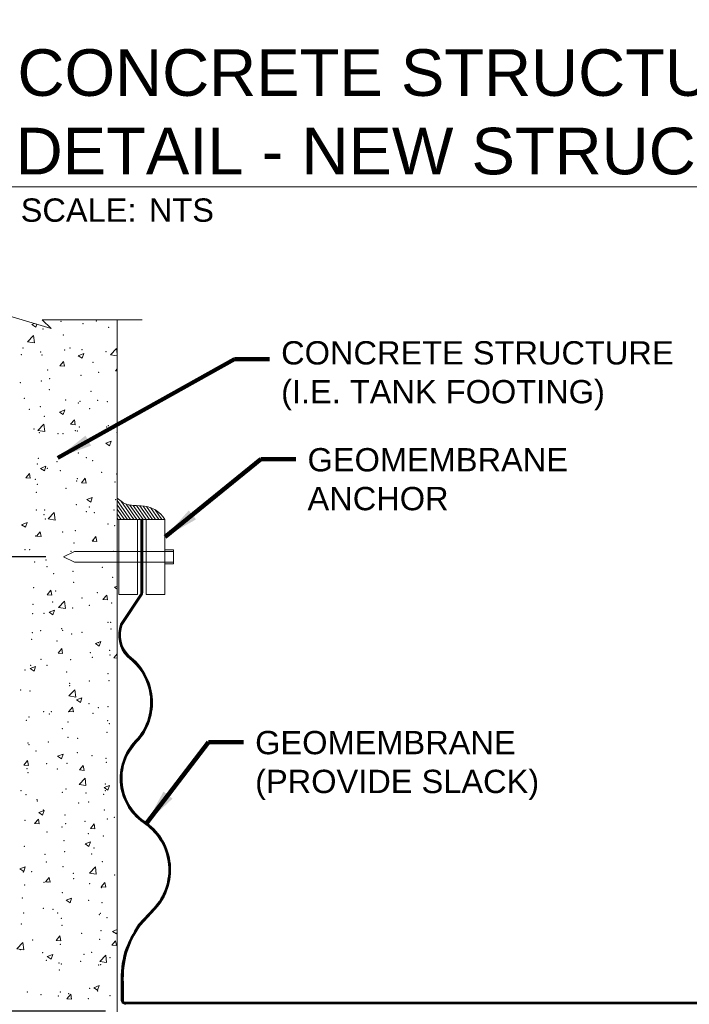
# Model space of a CAD drawing. Header units: inches. Extents: x -1135 to -511, y 39 to 358.
# Tile 8 of 26: x -845 to -802, y 72 to 136. Entities that reach past the tile are written whole.
import ezdxf
from ezdxf.enums import TextEntityAlignment as Align

# ---------------------------------------------------------------- set-up
doc = ezdxf.new("R2010")
doc.units = ezdxf.units.IN
doc.header["$MEASUREMENT"] = 0
doc.layers.get('DefPoints').update_dxf_attribs({"lineweight": 0})
for name, color, linetype, lineweight in [('C-Detl-Grph-Wt 0', 4, 'Continuous', 0), ('G-ANNO-DIMS', 7, 'Continuous', 0), ('G-ANNO-MASK', 16, 'Continuous', 0), ('G-ANNO-NOTE', 4, 'Continuous', 30), ('G-ANNO-PATT', 250, 'Continuous', 0)]:
    doc.layers.add(name, color=color, linetype=linetype, lineweight=lineweight)
doc.layers.add('G-ANNO-NPLT', color=1, linetype='Continuous', lineweight=0, plot=False)
doc.styles.add("AEC_AC_05ArchDims-CC_1_1'", font='arial.ttf', dxfattribs={"height": 1.5})
doc.styles.add("AEC_AC_44Text-LeftTop_1_1'", font='arial.ttf', dxfattribs={"height": 1.5})
doc.styles.add('Arial', font='arial.ttf')
doc.styles.add('Style-Arial', font='arial.ttf')
doc.dimstyles.new("AEC_AC_05_Arch-Dims_1_1'", dxfattribs={"dimtxt": 1.5, "dimasz": 2.25, "dimexe": 0.75, "dimexo": 0.75, "dimgap": 0.75, "dimtad": 1, "dimdec": 4, "dimzin": 15, "dimdsep": 46, "dimlunit": 4, "dimtxsty": "AEC_AC_05ArchDims-CC_1_1'", "dimcen": 0.09, "dimclrd": 256, "dimclre": 256, "dimazin": 2, "dimtfac": 0.7, "dimtdec": 4, "dimtix": 1, "dimtmove": 1, "dimatfit": 3, "dimfxl": 1, "dimfrac": 1, "dimtolj": 1, "dimtzin": 15, "dimlwd": 30, "dimlwe": 30, "dimarcsym": 0})
doc.dimstyles.new("AEC_AC_44_Notes_1_1'", dxfattribs={"dimtxt": 1.5, "dimasz": 2.25, "dimexe": 0.75, "dimexo": 0.75, "dimgap": 0.75, "dimtad": 1, "dimjust": 1, "dimdec": 3, "dimzin": 15, "dimdsep": 46, "dimlunit": 5, "dimtxsty": "AEC_AC_44Text-LeftTop_1_1'", "dimblk": 'NONE', "dimcen": 0.09, "dimclrd": 256, "dimclre": 256, "dimazin": 2, "dimtfac": 0.7, "dimtdec": 3, "dimtmove": 1, "dimatfit": 1, "dimfxl": 1, "dimfrac": 1, "dimtolj": 1, "dimtzin": 15, "dimlwd": 30, "dimlwe": 30, "dimarcsym": 0})

# ---------------------------------------------------------------- blocks, each defined once
blk = doc.blocks.new('_None')
blk = doc.blocks.new('*D61')
at = {"layer": 'DefPoints', "color": 0, "transparency": 16777216}
for p in [(-842.423, 101.015, 0), (-855.809, 71.786, 0), (-838.579, 71.786, 0)]:
    blk.add_point(p, dxfattribs=at)
at = {"layer": 'G-ANNO-DIMS', "lineweight": 25, "transparency": 16777216}
for p, q in [((-843.173, 101.015, 0), (-856.559, 101.015, 0)), ((-839.329, 71.786, 0), (-856.559, 71.786, 0))]:
    blk.add_line(p, q, dxfattribs=at)
at = {"layer": 'G-ANNO-DIMS', "lineweight": -2, "transparency": 16777216}
blk.add_line((-855.809, 98.765, 0), (-855.809, 74.036, 0), dxfattribs=at)
at = {"layer": 'G-ANNO-DIMS', "transparency": 16777216}
for points in [[(-856.184, 98.765, 0), (-855.434, 98.765, 0), (-855.809, 101.015, 0)], [(-856.184, 74.036, 0), (-855.434, 74.036, 0), (-855.809, 71.786, 0)]]:
    blk.add_solid(points, dxfattribs=at)
at = {"layer": 'G-ANNO-DIMS', "color": 0, "lineweight": 25, "transparency": 16777216, "insert": (-857.325, 86.4, 0), "char_height": 1.5, "attachment_point": 5, "rotation": 90, "style": "AEC_AC_05ArchDims-CC_1_1'"}
blk.add_mtext('\\A1;8"', dxfattribs=at)
blk = doc.blocks.new('*U77')
at = {"color": 5}
blk.add_line((0, 0), (7.0661, 0), dxfattribs=at)
at = {"style": 'Arial'}
blk.add_text('SCALE:', height=0.125, dxfattribs=at).set_placement((0.0614, -0.0625), align=Align.TOP_LEFT)
blk.add_attdef('TITLE', text='', height=0.25, dxfattribs=at).set_placement((0.0614, 0.0625), align=Align.BOTTOM_LEFT)
for tag, p, height in [('REFDETL_001', (-0.9874, 0.0646), 0.125), ('DETAIL_001', (-0.6073, -0.125), 0.25), ('DWGREF_001', (-1.2397, -0.1896), 0.125)]:
    blk.add_attdef(tag, p, '', height=height, dxfattribs=at)
blk.add_attdef('SCALE', text='', height=0.125, dxfattribs=at).set_placement((0.7489, -0.0625), align=Align.TOP_LEFT)

msp = doc.modelspace()

# ---------------------------------------------------------------- linework, layer by layer
at = {"layer": 'C-Detl-Grph-Wt 0'}
for p, q in [((-837.71475, 103.43165, 0), (-838.57448, 104.65961, 0)), ((-837.51334, 103.43096, 0), (-838.34846, 104.62454, 0)), ((-837.91547, 103.43165, 0), (-838.57448, 104.37438, 0)), ((-838.11618, 103.43233, 0), (-838.57448, 104.08562, 0)), ((-837.31263, 103.43096, 0), (-838.003, 104.4168, 0)), ((-837.11191, 103.43028, 0), (-837.7588, 104.35464, 0)), ((-836.91051, 103.43028, 0), (-837.54292, 104.33329, 0)), ((-836.70979, 103.42959, 0), (-837.33162, 104.31823, 0)), ((-836.50907, 103.42959, 0), (-837.12125, 104.30324, 0)), ((-836.30767, 103.42891, 0), (-836.91188, 104.29206, 0)), ((-836.10695, 103.42891, 0), (-836.68855, 104.25987, 0)), ((-835.90555, 103.42822, 0), (-836.4392, 104.18999, 0)), ((-835.70483, 103.42754, 0), (-836.13846, 104.04682, 0)), ((-838.59758, 103.44247, 0), (-838.59731, 103.44254, 0)), ((-838.58836, 103.44247, 0), (-838.58809, 103.44254, 0)), ((-838.58809, 103.43295, 0), (-838.58781, 103.43302, 0)), ((-838.58809, 103.43295, 0), (-838.58781, 103.43302, 0)), ((-838.57886, 103.43295, 0), (-838.57859, 103.43302, 0)), ((-838.57886, 103.43295, 0), (-838.57859, 103.43302, 0)), ((-838.57859, 103.43302, 0), (-835.51644, 103.42754, 0)), ((-838.31759, 103.43233, 0), (-838.57448, 103.80145, 0)), ((-838.5183, 103.43302, 0), (-838.57448, 103.51239, 0)), ((-838.46914, 103.42959, 0), (-838.46914, 98.60739, 0)), ((-837.26993, 103.42959, 0), (-838.46914, 103.42959, 0)), ((-837.26993, 103.42959, 0), (-837.26993, 98.60739, 0)), ((-837.04944, 103.42959, 0), (-837.18428, 103.42959, 0)), ((-836.82896, 103.42959, 0), (-836.96379, 103.42959, 0)), ((-835.51713, 103.42959, 0), (-836.71633, 103.42959, 0)), ((-836.71633, 103.42959, 0), (-836.71633, 98.60739, 0)), ((-835.52662, 103.43911, 0), (-835.52686, 103.43894, 0)), ((-835.52662, 103.43911, 0), (-835.52686, 103.43894, 0)), ((-835.52594, 103.43706, 0), (-835.52662, 103.43911, 0)), ((-835.51713, 103.42959, 0), (-835.51737, 103.42942, 0)), ((-835.51713, 103.42959, 0), (-835.51737, 103.42942, 0)), ((-835.51713, 103.42959, 0), (-835.51737, 103.42942, 0)), ((-835.51713, 103.42959, 0), (-835.51737, 103.42942, 0)), ((-835.51713, 103.42959, 0), (-835.51713, 98.60739, 0)), ((-835.51644, 103.42754, 0), (-835.51713, 103.42959, 0)), ((-835.51644, 103.42754, 0), (-835.51713, 103.42959, 0)), ((-835.51078, 101.47216, 0), (-834.95084, 101.47216, 0)), ((-834.95084, 101.47216, 0), (-834.95084, 100.56324, 0)), ((-841.33232, 101.36588, 0), (-842.0271, 101.01691, 0)), ((-842.0271, 101.01691, 0), (-841.33232, 100.6711, 0)), ((-835.51713, 101.36588, 0), (-841.33232, 101.36588, 0)), ((-835.51078, 101.36588, 0), (-834.95084, 101.36588, 0)), ((-835.51713, 100.6711, 0), (-841.33232, 100.6711, 0)), ((-835.51078, 100.6711, 0), (-834.95084, 100.6711, 0)), ((-835.51078, 100.56324, 0), (-834.95084, 100.56324, 0)), ((-837.26993, 98.60739, 0), (-838.46914, 98.60739, 0)), ((-835.51713, 98.60739, 0), (-836.71633, 98.60739, 0))]:
    msp.add_line(p, q, dxfattribs=at)
msp.add_arc((-837.04917, 102.5129, 0), 1.78506, 30.8932806, 89.9339472, dxfattribs=at)
msp.add_open_spline([(-837.04712, 104.29796, 0), (-837.2484, 104.3123, 0), (-837.44969, 104.32664, 0), (-837.65098, 104.34099, 0), (-837.72309, 104.34613, 0), (-837.79402, 104.36051, 0), (-837.86506, 104.3757, 0), (-837.9268, 104.38891, 0), (-837.986, 104.40855, 0), (-838.04442, 104.43356, 0), (-838.11184, 104.46243, 0), (-838.17786, 104.49356, 0), (-838.23536, 104.53771, 0), (-838.3484, 104.6245, 0), (-838.46144, 104.71129, 0), (-838.57448, 104.79808, 0)], degree=3, knots=[0, 0, 0, 0, 0.36562784, 0.36562784, 0.36562784, 0.49660959, 0.49660959, 0.49660959, 0.61043266, 0.61043266, 0.61043266, 0.74178678, 0.74178678, 0.74178678, 1, 1, 1, 1], dxfattribs=at)
at = {"layer": 'G-ANNO-MASK'}
for p, q in [((-836.97965, 116.28774, 0), (-843.41824, 116.28774, 0)), ((-838.57859, 116.28774, 0), (-838.57859, 91.50417, 0)), ((-838.57859, 91.50417, 0), (-838.57859, 66.7206, 0)), ((-838.04448, 72.34862, 0), (-768.31089, 72.34862, 0))]:
    msp.add_line(p, q, dxfattribs=at)
at = {"layer": 'G-ANNO-MASK', "elevation": 0, "flags": 128}
msp.add_lwpolyline([(-845.82141, 116.28774), (-846.8033, 116.91272), (-842.83291, 115.71827), (-843.41824, 116.28774)], dxfattribs=at)
at = {"layer": 'G-ANNO-MASK', "elevation": 0}
for points in [[(-837.04944, 98.7913), (-837.04944, 103.43028)], [(-836.93947, 98.79373), (-836.93954, 103.43008)]]:
    msp.add_lwpolyline(points, dxfattribs=at)
for points in [[(-837.04944, 98.7913, -0.16923182), (-837.12263, 98.56675), (-838.36019, 96.69773, 0.28456222), (-837.91714, 94.57967, -0.44876758), (-837.39394, 89.19158, 0.48062753), (-836.74789, 83.8035, -0.44876758), (-836.22469, 78.41541), (-837.20577, 77.34799, 0.05773742), (-838.08785, 75.61038, 0.07788005), (-838.32743, 73.59168), (-838.32743, 72.49504)], [(-838.18388, 72.47881), (-838.18388, 73.59393, -0.07713757), (-837.95447, 75.55749, -0.07722656), (-837.0964, 77.28966), (-836.13648, 78.33405, 0.4491173), (-836.68086, 83.90313, -0.48119496), (-837.30712, 89.10873, 0.44802595), (-837.83748, 94.67007, -0.28112729), (-838.25214, 96.64356), (-836.98513, 98.55705, 0.15301574), (-836.93947, 98.79373)]]:
    msp.add_lwpolyline(points, format="xyb", dxfattribs=at)
at = {"layer": 'G-ANNO-MASK'}
for centre, radius, start, end in [((-838.03389, 72.50906, 0), 0.29388, 177.2668032, 267.9341392), ((-838.04872, 72.48359, 0), 0.13524, 177.9770427, 273.6310668)]:
    msp.add_arc(centre, radius, start, end, dxfattribs=at)
at = {"layer": 'G-ANNO-NPLT'}
msp.add_3dface([(-620.8441, 285.13311, -3.51772), (-980.8441, 285.13311, -3.51772), (-980.8441, 39.13311, -3.51772), (-620.8441, 39.13311, -3.51772)], dxfattribs=at)
at = {"layer": 'G-ANNO-PATT'}
for p, q in [((-844.06684, 115.98424, 0), (-843.91313, 116.04324, 0)), ((-843.81813, 115.81649, 0), (-843.75773, 115.99649, 0)), ((-844.06684, 115.98424, 0), (-843.81813, 115.81648, 0)), ((-844.34771, 114.85896, 0), (-843.95826, 115.26485, 0)), ((-844.3477, 114.85897, 0), (-843.90302, 114.79001, 0)), ((-843.90301, 114.79001, 0), (-843.95825, 115.26486, 0)), ((-841.0823, 113.97114, 0), (-840.73221, 114.10553, 0)), ((-840.83359, 113.80339, 0), (-840.73221, 114.10554, 0)), ((-839.0115, 114.03137, 0), (-838.62206, 114.43725, 0)), ((-838.57859, 114.06368, 0), (-838.62205, 114.43726, 0)), ((-842.27235, 113.31821, 0), (-842.03131, 113.60548, 0)), ((-841.9735, 113.29207, 0), (-842.03131, 113.60548, 0)), ((-841.0823, 113.97115, 0), (-840.83359, 113.80339, 0)), ((-839.01149, 114.03138, 0), (-838.57859, 113.96424, 0)), ((-842.27236, 113.31821, 0), (-841.9735, 113.29206, 0)), ((-838.68606, 113.00445, 0), (-838.57859, 112.99505, 0)), ((-838.68605, 113.00445, 0), (-838.57859, 113.13252, 0)), ((-842.29888, 110.3454, 0), (-841.94879, 110.47978, 0)), ((-842.29888, 110.3454, 0), (-842.05017, 110.17764, 0)), ((-842.05017, 110.17764, 0), (-841.94879, 110.47979, 0)), ((-841.5786, 109.55725, 0), (-841.33755, 109.84452, 0)), ((-841.27974, 109.5311, 0), (-841.33755, 109.84452, 0)), ((-843.68481, 109.16077, 0), (-843.29537, 109.56666, 0)), ((-843.6848, 109.16078, 0), (-843.24012, 109.09182, 0)), ((-843.24012, 109.09182, 0), (-843.29536, 109.56667, 0)), ((-841.5786, 109.55725, 0), (-841.27974, 109.5311, 0)), ((-839.31434, 108.3323, 0), (-838.96425, 108.46669, 0)), ((-839.06563, 108.16455, 0), (-838.96425, 108.46669, 0)), ((-839.31435, 108.3323, 0), (-839.06563, 108.16454, 0)), ((-843.51546, 106.71965, 0), (-843.16536, 106.85403, 0)), ((-843.51546, 106.71965, 0), (-843.26675, 106.55189, 0)), ((-843.26675, 106.55189, 0), (-843.16537, 106.85404, 0)), ((-844.47114, 106.11005, 0), (-844.2301, 106.39732, 0)), ((-844.47114, 106.11005, 0), (-844.17229, 106.0839, 0)), ((-844.17229, 106.0839, 0), (-844.2301, 106.39732, 0)), ((-840.88484, 105.79629, 0), (-840.6438, 106.08356, 0)), ((-840.58598, 105.77014, 0), (-840.6438, 106.08356, 0)), ((-840.88484, 105.79629, 0), (-840.58598, 105.77014, 0)), ((-840.53092, 104.70655, 0), (-840.18083, 104.84094, 0)), ((-840.53092, 104.70655, 0), (-840.28221, 104.53879, 0)), ((-840.28221, 104.5388, 0), (-840.18083, 104.84094, 0)), ((-843.02191, 103.46259, 0), (-842.63247, 103.86847, 0)), ((-843.02191, 103.46259, 0), (-842.57722, 103.39362, 0)), ((-842.57722, 103.39362, 0), (-842.63246, 103.86847, 0)), ((-844.73203, 103.0939, 0), (-844.38194, 103.22828, 0)), ((-844.73203, 103.0939, 0), (-844.48332, 102.92614, 0)), ((-844.48332, 102.92614, 0), (-844.38194, 103.22829, 0)), ((-843.77739, 102.34909, 0), (-843.53634, 102.63636, 0)), ((-843.77739, 102.34909, 0), (-843.47853, 102.32294, 0)), ((-843.47853, 102.32294, 0), (-843.53634, 102.63636, 0)), ((-840.19109, 102.03533, 0), (-839.95004, 102.32259, 0)), ((-839.89223, 102.00918, 0), (-839.95004, 102.3226, 0)), ((-840.19109, 102.03533, 0), (-839.89223, 102.00918, 0)), ((-838.76296, 99.06771, 0), (-838.57859, 99.13848, 0)), ((-838.76296, 99.06771, 0), (-838.57859, 98.94334, 0)), ((-843.08363, 98.58813, 0), (-842.84258, 98.87539, 0)), ((-843.08363, 98.58813, 0), (-842.78477, 98.56198, 0)), ((-842.78477, 98.56198, 0), (-842.84259, 98.8754, 0)), ((-839.49733, 98.27437, 0), (-839.25628, 98.56163, 0)), ((-839.49733, 98.27437, 0), (-839.19847, 98.24822, 0)), ((-839.19847, 98.24822, 0), (-839.25628, 98.56163, 0)), ((-842.35901, 97.7644, 0), (-841.96957, 98.17028, 0)), ((-842.35901, 97.7644, 0), (-841.91433, 97.69543, 0)), ((-841.91433, 97.69543, 0), (-841.96957, 98.17028, 0)), ((-842.96408, 97.45505, 0), (-842.61398, 97.58944, 0)), ((-842.96408, 97.45505, 0), (-842.71536, 97.28729, 0)), ((-842.71536, 97.28729, 0), (-842.61398, 97.58944, 0)), ((-842.38987, 94.82717, 0), (-842.14883, 95.11443, 0)), ((-842.09102, 94.80102, 0), (-842.14883, 95.11443, 0)), ((-839.97954, 95.44196, 0), (-839.62945, 95.57634, 0)), ((-839.97954, 95.44196, 0), (-839.73083, 95.2742, 0)), ((-839.73083, 95.2742, 0), (-839.62945, 95.57635, 0)), ((-842.38987, 94.82717, 0), (-842.09102, 94.80102, 0)), ((-838.80357, 94.51341, 0), (-838.57859, 94.78153, 0)), ((-838.80357, 94.51341, 0), (-838.57859, 94.49372, 0)), ((-844.18065, 93.8293, 0), (-843.83056, 93.96369, 0)), ((-844.18065, 93.8293, 0), (-843.93194, 93.66154, 0)), ((-843.93194, 93.66154, 0), (-843.83056, 93.96369, 0)), ((-841.69612, 92.06621, 0), (-841.30667, 92.47209, 0)), ((-841.69612, 92.06621, 0), (-841.25143, 91.99724, 0)), ((-841.25143, 91.99724, 0), (-841.30667, 92.47209, 0)), ((-841.19612, 91.81621, 0), (-840.84602, 91.95059, 0)), ((-840.94741, 91.64845, 0), (-840.84602, 91.95059, 0)), ((-841.69612, 91.06621, 0), (-841.45507, 91.35347, 0)), ((-841.39726, 91.04006, 0), (-841.45507, 91.35347, 0)), ((-841.19612, 91.81621, 0), (-840.94741, 91.64845, 0)), ((-841.69612, 91.06621, 0), (-841.39726, 91.04006, 0)), ((-842.41269, 88.19046, 0), (-842.0626, 88.32484, 0)), ((-842.41269, 88.19046, 0), (-842.16398, 88.0227, 0)), ((-842.16398, 88.0227, 0), (-842.0626, 88.32484, 0)), ((-844.58866, 87.61901, 0), (-844.34762, 87.90627, 0)), ((-844.58866, 87.61901, 0), (-844.2898, 87.59286, 0)), ((-844.2898, 87.59286, 0), (-844.34762, 87.90627, 0)), ((-841.00236, 87.30525, 0), (-840.76132, 87.59251, 0)), ((-840.7035, 87.2791, 0), (-840.76132, 87.59251, 0)), ((-841.00236, 87.30525, 0), (-840.7035, 87.2791, 0)), ((-841.03322, 86.36802, 0), (-840.64378, 86.7739, 0)), ((-841.03322, 86.36802, 0), (-840.58854, 86.29905, 0)), ((-840.58854, 86.29905, 0), (-840.64378, 86.7739, 0)), ((-839.42816, 86.17736, 0), (-839.07807, 86.31175, 0)), ((-839.17945, 86.0096, 0), (-839.07807, 86.31175, 0)), ((-839.42816, 86.17736, 0), (-839.17945, 86.0096, 0)), ((-843.62927, 84.56471, 0), (-843.27918, 84.69909, 0)), ((-843.62927, 84.56471, 0), (-843.38056, 84.39695, 0)), ((-843.38056, 84.39695, 0), (-843.27918, 84.69909, 0)), ((-843.89491, 83.85805, 0), (-843.65386, 84.14531, 0)), ((-843.8949, 83.85805, 0), (-843.59605, 83.8319, 0)), ((-843.59605, 83.8319, 0), (-843.65386, 84.14531, 0)), ((-840.3086, 83.54429, 0), (-840.06756, 83.83155, 0)), ((-840.00975, 83.51814, 0), (-840.06756, 83.83155, 0)), ((-840.3086, 83.54429, 0), (-840.00975, 83.51814, 0)), ((-840.64474, 82.55161, 0), (-840.29464, 82.686, 0)), ((-840.64473, 82.55161, 0), (-840.39602, 82.38385, 0)), ((-840.39602, 82.38385, 0), (-840.29464, 82.686, 0)), ((-844.84585, 80.93896, 0), (-844.49576, 81.07334, 0)), ((-844.84585, 80.93896, 0), (-844.59714, 80.7712, 0)), ((-844.59714, 80.7712, 0), (-844.49576, 81.07334, 0)), ((-840.37033, 80.66982, 0), (-839.92564, 80.60086, 0)), ((-840.37032, 80.66983, 0), (-839.98088, 81.07571, 0)), ((-839.92564, 80.60086, 0), (-839.98088, 81.07571, 0)), ((-843.20115, 80.09709, 0), (-842.9601, 80.38435, 0)), ((-843.20115, 80.09709, 0), (-842.90229, 80.07094, 0)), ((-842.90229, 80.07094, 0), (-842.9601, 80.38435, 0)), ((-839.61485, 79.78333, 0), (-839.3738, 80.07059, 0)), ((-839.31599, 79.75718, 0), (-839.3738, 80.07059, 0)), ((-839.61485, 79.78333, 0), (-839.31599, 79.75718, 0)), ((-841.86131, 78.92586, 0), (-841.51122, 79.06025, 0)), ((-841.86131, 78.92586, 0), (-841.6126, 78.7581, 0)), ((-841.6126, 78.7581, 0), (-841.51122, 79.06025, 0)), ((-838.87678, 76.91277, 0), (-838.57859, 77.02723, 0)), ((-838.87678, 76.91277, 0), (-838.62806, 76.74501, 0)), ((-838.62807, 76.74501, 0), (-838.57859, 76.89246, 0)), ((-845.04363, 75.79924, 0), (-844.65419, 76.20512, 0)), ((-844.59895, 75.73026, 0), (-844.65419, 76.20511, 0)), ((-842.50739, 76.33613, 0), (-842.26635, 76.62339, 0)), ((-842.50739, 76.33613, 0), (-842.20853, 76.30998, 0)), ((-842.20853, 76.30998, 0), (-842.26635, 76.62339, 0)), ((-838.92109, 76.02236, 0), (-838.68005, 76.30963, 0)), ((-838.62223, 75.99622, 0), (-838.68005, 76.30963, 0)), ((-845.04364, 75.79923, 0), (-844.59895, 75.73026, 0)), ((-843.07789, 75.30011, 0), (-842.7278, 75.4345, 0)), ((-842.82918, 75.13235, 0), (-842.7278, 75.4345, 0)), ((-838.92109, 76.02237, 0), (-838.62223, 75.99622, 0)), ((-843.07789, 75.30011, 0), (-842.82918, 75.13235, 0)), ((-839.70743, 74.97164, 0), (-839.31798, 75.37752, 0)), ((-839.70743, 74.97163, 0), (-839.26275, 74.90267, 0)), ((-839.26275, 74.90266, 0), (-839.31799, 75.37751, 0)), ((-840.09335, 73.28702, 0), (-839.74326, 73.42141, 0)), ((-840.09335, 73.28702, 0), (-839.84464, 73.11926, 0)), ((-839.84464, 73.11926, 0), (-839.74326, 73.4214, 0)), ((-841.81364, 72.57516, 0), (-841.57259, 72.86243, 0)), ((-841.81363, 72.57517, 0), (-841.51478, 72.54902, 0)), ((-841.51478, 72.54901, 0), (-841.57259, 72.86243, 0))]:
    msp.add_line(p, q, dxfattribs=at)
at = {"layer": 'G-ANNO-PATT', "ltscale": 0.022277, "elevation": 0}
for points, const_width in [([(-836.99458, 98.78691), (-836.99466, 103.4308)], 0.11), ([(-838.04448, 72.28262), (-768.31089, 72.28262)], 0.12)]:
    msp.add_lwpolyline(points, dxfattribs=dict(at, const_width=const_width))
at = {"layer": 'G-ANNO-PATT', "ltscale": 0.022277, "const_width": 0.12, "elevation": 0}
for points in [[(-838.24988, 72.47881), (-838.24988, 73.59269, -0.07713471), (-838.01776, 75.57624, -0.07744213), (-837.14787, 77.33118), (-836.185, 78.3788, 0.44892626), (-836.71771, 83.84832, -0.48088029), (-837.35486, 89.1543, 0.4484323), (-837.88134, 94.62039, -0.28305116), (-838.3116, 96.67331), (-837.04189, 98.59088, 0.07686414), (-836.99017, 98.78628, 0.15084629)], [(-838.24984, 72.49069, 0.44342105), (-838.03598, 72.28275)]]:
    msp.add_lwpolyline(points, format="xyb", dxfattribs=at)
at = {"layer": 'G-ANNO-PATT'}
for p in [(-842.19058, 116.18557, 0), (-840.78413, 116.03325, 0), (-839.92205, 116.21551, 0), (-843.35131, 115.68119, 0), (-839.13814, 115.79472, 0), (-842.05407, 115.2942, 0), (-844.64016, 114.45837, 0), (-843.50593, 114.21351, 0), (-841.97105, 114.34559, 0), (-841.61227, 114.46281, 0), (-840.84493, 114.36878, 0), (-839.30194, 114.23282, 0), (-844.75763, 114.04872, 0), (-843.41211, 114.01672, 0), (-840.14452, 113.54442, 0), (-843.06045, 113.0439, 0), (-839.76987, 112.90648, 0), (-844.82128, 112.24145, 0), (-843.47291, 112.35225, 0), (-842.92762, 112.49075, 0), (-840.90573, 112.70431, 0), (-842.94473, 111.79061, 0), (-840.27561, 111.67784, 0), (-844.5596, 111.23176, 0), (-841.89049, 111.11899, 0), (-841.08521, 110.93442, 0), (-840.96653, 111.03984, 0), (-839.83351, 111.09921, 0), (-839.22137, 111.00622, 0), (-844.24296, 110.5187, 0), (-843.53371, 110.68779, 0), (-840.35096, 110.5611, 0), (-843.26689, 110.06058, 0), (-843.93948, 109.24907, 0), (-843.59451, 109.02332, 0), (-841.27037, 109.1363, 0), (-841.14886, 109.12715, 0), (-841.02733, 109.37537, 0), (-839.2552, 109.37646, 0), (-839.15288, 109.46327, 0), (-838.60126, 109.02352, 0), (-842.40056, 108.96236, 0), (-842.06881, 108.96274, 0), (-843.65531, 107.35885, 0), (-842.46421, 107.15509, 0), (-841.08812, 107.7109, 0), (-840.57055, 107.4044, 0), (-840.15926, 107.21296, 0), (-843.71591, 106.9903, 0), (-843.07519, 106.71244, 0), (-842.24405, 106.58132, 0), (-843.85892, 106.02247, 0), (-841.18981, 105.90969, 0), (-841.14892, 106.04643, 0), (-839.57493, 106.46854, 0), (-838.62339, 106.36652, 0), (-843.71611, 105.69438, 0), (-841.8859, 105.43234, 0), (-838.72815, 105.84807, 0), (-843.77956, 105.18303, 0), (-838.68419, 104.70205, 0), (-843.77691, 104.02991, 0), (-843.2388, 104.03977, 0), (-841.20972, 104.38196, 0), (-840.3657, 104.22964, 0), (-838.79179, 104.0408, 0), (-843.28163, 103.72912, 0), (-843.20124, 103.46028, 0), (-840.56969, 103.927, 0), (-840.04349, 103.87601, 0), (-841.27052, 102.71749, 0), (-839.16762, 103.13181, 0), (-838.74499, 103.03758, 0), (-843.83771, 102.36544, 0), (-842.08355, 102.63129, 0), (-840.10714, 102.06874, 0), (-844.51659, 101.48822, 0), (-844.21248, 101.4848, 0), (-841.35884, 101.90395, 0), (-843.15824, 100.81317, 0), (-841.54337, 101.37202, 0), (-838.80579, 101.37312, 0), (-843.89851, 100.70097, 0), (-843.08994, 100.38098, 0), (-839.52883, 100.34598, 0), (-842.67419, 99.93189, 0), (-841.42249, 100.09668, 0), (-838.86659, 99.70865, 0), (-843.9593, 99.0365, 0), (-841.39212, 99.38855, 0), (-842.53812, 98.83048, 0), (-840.84418, 98.37393, 0), (-839.86901, 98.7177, 0), (-843.98954, 97.95983, 0), (-842.73784, 98.12462, 0), (-841.45292, 97.72408, 0), (-840.38044, 97.89819, 0), (-838.92739, 98.04418, 0), (-844.0201, 97.37203, 0), (-843.29637, 97.39766, 0), (-842.15953, 96.40187, 0), (-839.18237, 96.80035, 0), (-839.00177, 96.81759, 0), (-838.98819, 96.37971, 0), (-844.05318, 96.15256, 0), (-843.5118, 96.2755, 0), (-842.0983, 96.29983, 0), (-841.51372, 96.05961, 0), (-840.84269, 96.16273, 0), (-844.0809, 95.70756, 0), (-842.45756, 95.60388, 0), (-839.78845, 95.4911, 0), (-840.31712, 94.84553, 0), (-840.18875, 94.55005, 0), (-839.06542, 95.01032, 0), (-839.04899, 94.71524, 0), (-844.1417, 94.04309, 0), (-843.47487, 94.42981, 0), (-843.10468, 94.04953, 0), (-841.57452, 94.39515, 0), (-844.50656, 93.73396, 0), (-841.83744, 93.62118, 0), (-839.16833, 93.50841, 0), (-841.63532, 92.73068, 0), (-841.63247, 92.87348, 0), (-840.38077, 93.03827, 0), (-839.10979, 93.05077, 0), (-844.79022, 92.45775, 0), (-844.2025, 92.37862, 0), (-840.39519, 91.56673, 0), (-839.80246, 91.31551, 0), (-839.17058, 91.3863, 0), (-844.2633, 90.71415, 0), (-843.31112, 91.06621, 0), (-842.94782, 90.90142, 0), (-842.81112, 91.06621, 0), (-841.69612, 91.06621, 0), (-841.69612, 91.06621, 0), (-840.142, 90.95343, 0), (-844.42599, 90.50736, 0), (-841.75688, 90.39458, 0), (-839.19711, 90.4689, 0), (-839.08777, 90.28181, 0), (-842.11304, 89.96837, 0), (-841.75692, 89.40174, 0), (-839.23138, 89.72183, 0), (-844.3241, 89.04968, 0), (-844.26316, 88.92936, 0), (-843.01146, 89.09415, 0), (-841.11781, 89.34345, 0), (-843.80588, 88.52466, 0), (-841.13676, 88.41189, 0), (-840.20349, 88.21859, 0), (-843.11942, 87.71807, 0), (-841.81772, 87.73727, 0), (-839.29218, 88.05736, 0), (-839.2754, 87.78712, 0), (-844.3849, 87.38522, 0), (-844.32681, 87.12209, 0), (-842.43315, 87.37139, 0), (-839.35298, 86.39289, 0), (-844.77955, 85.96969, 0), (-844.4457, 85.72075, 0), (-842.11044, 85.85691, 0), (-841.87851, 86.0728, 0), (-840.59075, 85.81506, 0), (-839.44132, 85.74414, 0), (-839.33905, 85.97985, 0), (-843.7485, 85.39934, 0), (-843.72531, 85.29806, 0), (-841.0562, 85.18529, 0), (-840.40993, 85.23528, 0), (-843.32586, 84.73475, 0), (-841.93931, 84.40833, 0), (-839.41378, 84.72842, 0), (-844.5065, 84.05628, 0), (-841.9061, 83.843, 0), (-840.6544, 84.00779, 0), (-839.21185, 84.13744, 0), (-838.76074, 84.2571, 0), (-843.1052, 83.31537, 0), (-842.12778, 83.63692, 0), (-840.43608, 83.20259, 0), (-839.47458, 83.06395, 0), (-842.00011, 82.74386, 0), (-844.5673, 82.39181, 0), (-843.22144, 81.87095, 0), (-841.96974, 82.03573, 0), (-840.21824, 81.88714, 0), (-840.07609, 82.28504, 0), (-843.13417, 81.38661, 0), (-839.53538, 81.39948, 0), (-844.6281, 80.72734, 0), (-844.07887, 80.76039, 0), (-842.06091, 81.07939, 0), (-841.40976, 80.64762, 0), (-838.74064, 80.53484, 0), (-844.53679, 79.89889, 0), (-843.28509, 80.06368, 0), (-843.02463, 80.08877, 0), (-841.39143, 80.31298, 0), (-840.35552, 79.97599, 0), (-842.12171, 79.41492, 0), (-839.59618, 79.73501, 0), (-844.6889, 79.06287, 0), (-840.42467, 78.90382, 0), (-839.54903, 78.75665, 0), (-844.60044, 78.09162, 0), (-843.3406, 78.40329, 0), (-842.70678, 78.34092, 0), (-842.40452, 78.10607, 0), (-839.7354, 77.9933, 0), (-839.65698, 78.07055, 0), (-844.74969, 77.3984, 0), (-842.18251, 77.75045, 0), (-839.2266, 77.80598, 0), (-842.14253, 77.30546, 0), (-840.86438, 76.78459, 0), (-839.61268, 76.94938, 0), (-844.02213, 76.36886, 0), (-842.24331, 76.08598, 0), (-839.71778, 76.40608, 0), (-844.81049, 75.73393, 0), (-843.37819, 75.5511, 0), (-840.70908, 75.43832, 0), (-840.23298, 75.55568, 0), (-843.14891, 75.05516, 0), (-842.32395, 74.87947, 0), (-842.17972, 74.81253, 0), (-840.92802, 74.97732, 0), (-839.03437, 75.22663, 0), (-842.30411, 74.42151, 0), (-839.77858, 74.74161, 0), (-839.65484, 74.7667, 0), (-844.37295, 73.00955, 0), (-842.24337, 73.00526, 0), (-841.70384, 72.89678, 0), (-840.34971, 73.25457, 0), (-839.83938, 73.07714, 0), (-843.49507, 72.84047, 0), (-842.36491, 72.75704, 0), (-840.43942, 72.57236, 0), (-839.03472, 72.784, 0)]:
    msp.add_point(p, dxfattribs=at)

# ---------------------------------------------------------------- block references
at = {"layer": 'G-ANNO-DIMS'}
ref = msp.add_blockref('*U77', (-845.52848, 124.84436), dxfattribs=dict(at, xscale=12.00000000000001, yscale=12.00000000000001, zscale=12.00000000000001))
ref.add_attrib('SCALE', 'NTS', dxfattribs={"layer": '0', "height": 1.5, "style": 'Arial'}).set_placement((-836.54165, 124.09436), align=Align.TOP_LEFT)
ref.add_attrib('TITLE_001', 'CONCRETE STRUCTURE INTERFACE', (-844.99983, 130.69649), dxfattribs={"layer": '0', "height": 3, "style": 'Arial'})
ref.add_attrib('TITLE_002', 'DETAIL - NEW STRUCTURE', (-845.11442, 125.64533), dxfattribs={"layer": '0', "height": 3, "style": 'Arial'})

# ---------------------------------------------------------------- texts
at = {"layer": 'G-ANNO-NOTE', "char_height": 1.5, "attachment_point": 7, "style": 'Style-Arial'}
for s, insert in [('CONCRETE STRUCTURE\\P(I.E. TANK FOOTING)', (-828.02861, 110.45431, 0)), ('GEOMEMBRANE\\PANCHOR', (-826.33137, 104.00193, 0)), ('GEOMEMBRANE\\P(PROVIDE SLACK)', (-829.70176, 85.36493, 0.00039))]:
    msp.add_mtext(s, dxfattribs=dict(at, insert=insert))

# ---------------------------------------------------------------- dimensions: what is measured, and where the dimension line sits
at = {"layer": 'G-ANNO-DIMS', "lineweight": 25}
dim = msp.add_linear_dim(base=(-855.80944, 71.78635, 0), p1=(-842.42322, 101.01451, 0), p2=(-838.57859, 71.78635, 0), angle=270, text='8"', dimstyle="AEC_AC_05_Arch-Dims_1_1'", override={"dimlwd": 65534, "dimlwe": 25}, dxfattribs=at)
dim.commit()
dim.dimension.update_dxf_attribs({"geometry": '*D61', "text_midpoint": (-857.3253, 86.40043, 0)})

# ---------------------------------------------------------------- leaders
at = {"layer": 'G-ANNO-NOTE', "lineweight": 25, "annotation_type": 0, "has_hookline": 1, "hookline_direction": 0}
for points, text_width in [([(-842.40365, 107.40689, 0), (-831.02861, 113.75633, 0), (-828.77861, 113.75633, 0)], 25.0457), ([(-835.4902, 102.3046, 0), (-829.33137, 107.30395, 0), (-827.08137, 107.30395, 0)], 16.54195), ([(-836.68086, 83.90313, 0.00039), (-832.70176, 89.0831, 0.00039), (-830.45176, 89.0831, 0.00039)], 18.07879)]:
    msp.add_leader(points, dimstyle="AEC_AC_44_Notes_1_1'", override={"dimtad": 0, "dimclrd": 0, "dimlwd": 65534}, dxfattribs=dict(at, text_width=text_width))

doc.saveas('drawing.dxf')
